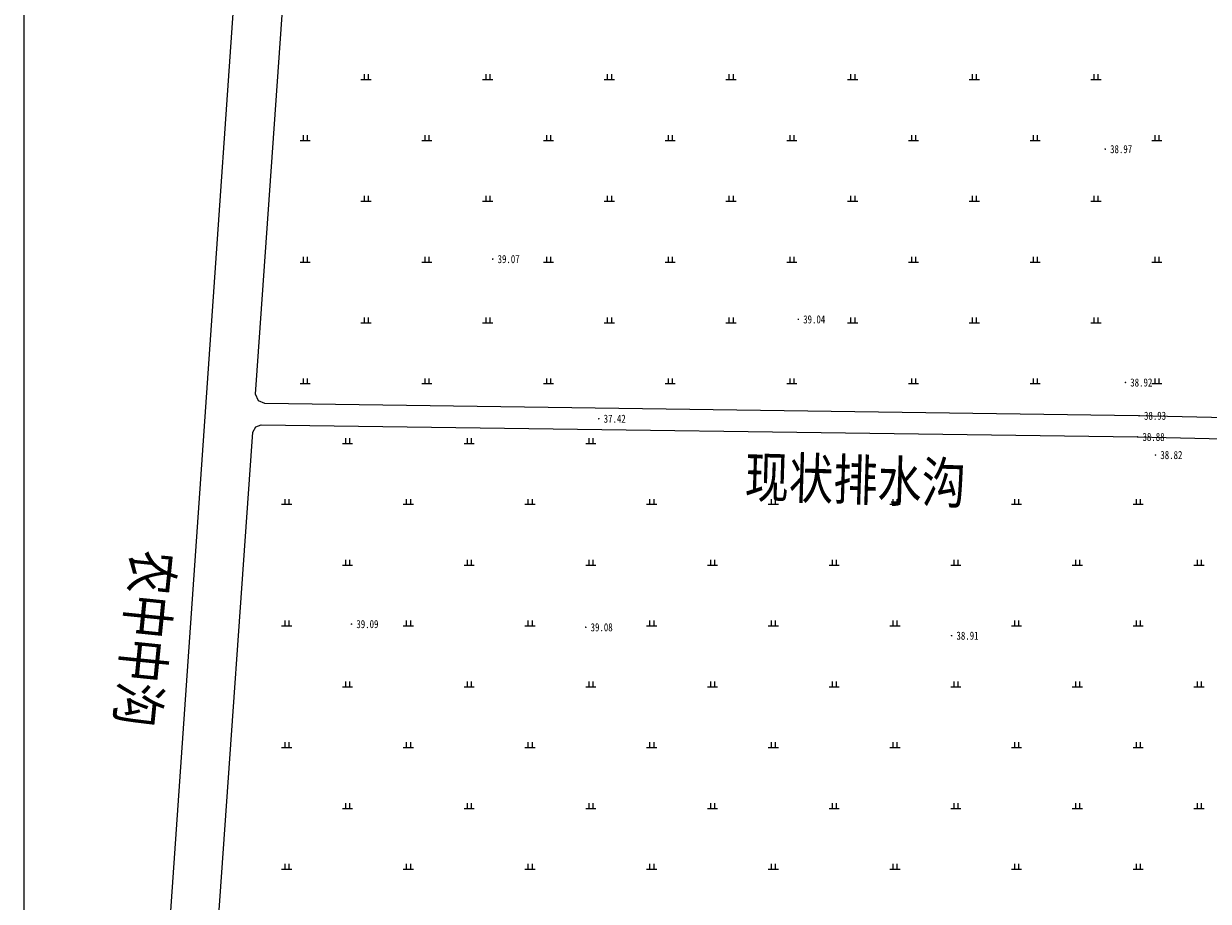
# Model space of a CAD drawing. Extents: x 456755 to 458049, y 3845626 to 3853218.
# Tile 4 of 80: x 456967 to 457259, y 3846224 to 3846440. Entities that reach past the tile are written whole.
import ezdxf
from ezdxf.enums import TextEntityAlignment as Align

# ---------------------------------------------------------------- set-up
doc = ezdxf.new("R2010")
doc.units = 0
doc.layers.get('0').update_dxf_attribs({"linetype": 'CONTINUOUS'})
for name, color, linetype in [('GCD', 1, 'CONTINUOUS'), ('SXSS', 5, 'CONTINUOUS'), ('ZBTZ', 3, 'CONTINUOUS')]:
    doc.layers.add(name, color=color, linetype=linetype)
doc.styles.add('仿宋体', font='仿宋_GB2312.ttf', dxfattribs={"width": 0.8})
doc.styles.add('正等线体', font='simhei.ttf')
doc.linetypes.add('833', pattern='A,2,[150,AAA.SHX,S=0.8,R=0,X=0,Y=0.8],2,[150,AAA.SHX,S=2,R=0,X=0,Y=2],1e-11', length=4)
doc.linetypes.add('8352', pattern='A,1.5,[145,AAA.SHX,S=1,R=0,X=0,Y=1],1.5,-1,3,-1', length=8)

# ---------------------------------------------------------------- blocks, each defined once
blk = doc.blocks.new('GC200')
at = {"linetype": 'Continuous', "const_width": 0.2, "flags": 128}
blk.add_lwpolyline([(-0.1, 0, 1), (0.1, 0, 1)], format="xyb", close=True, dxfattribs=at)
blk = doc.blocks.new('gc119')
for p, q in [((-1.25, 0), (1.25, 0)), ((-0.5, 1.3), (-0.5, 0)), ((0.5, 1.3), (0.5, 0))]:
    blk.add_line(p, q)

msp = doc.modelspace()

# ---------------------------------------------------------------- linework, layer by layer
at = {"linetype": 'Continuous'}
msp.add_lwpolyline([(456966.52, 3845625.6), (458014.33, 3845625.6), (458014.33, 3847107.36), (456966.52, 3847107.36)], close=True, dxfattribs=at)
at = {"layer": 'SXSS', "linetype": '833', "flags": 128}
for points, elevation in [([(457333.28, 3846340.93), (457331.97, 3846341.51), (457241.34, 3846343.61), (457025.95, 3846346.62), (457024.46, 3846347.27), (457023.65, 3846348.93), (457035.2, 3846512.67)], 5.48), ([(457022.63, 3846507.98), (456994.54, 3846103.1), (456994.68, 3846102.31), (456995.11, 3846101.82), (456996.45, 3846101.28)], -33.29), ([(457003.53, 3846101.06), (457004.79, 3846101.71), (457005.63, 3846102.43), (457006.38, 3846103.8), (457023, 3846339.57), (457023.76, 3846340.87), (457025.11, 3846341.39), (457241.24, 3846338.37), (457333.02, 3846336.22)], 5.48)]:
    msp.add_lwpolyline(points, dxfattribs=dict(at, elevation=elevation))

# ---------------------------------------------------------------- block references
at = {"layer": 'GCD', "linetype": 'Continuous'}
ref = msp.add_blockref('GC200', (457233.24, 3846409.36, 5.68), dxfattribs=at)
ref.add_attrib('height', '38.97', dxfattribs={"linetype": 'Continuous', "height": 2, "style": '正等线体', "width": 0.8}).set_placement((457234.44, 3846409.36, 5.68), align=Align.MIDDLE_LEFT)
ref = msp.add_blockref('GC200', (457082.19, 3846382.24, 5.77), dxfattribs=at)
ref.add_attrib('height', '39.07', dxfattribs={"linetype": 'Continuous', "height": 2, "style": '正等线体', "width": 0.8}).set_placement((457083.39, 3846382.24, 5.77), align=Align.MIDDLE_LEFT)
ref = msp.add_blockref('GC200', (457157.55, 3846367.37, 5.75), dxfattribs=at)
ref.add_attrib('height', '39.04', dxfattribs={"linetype": 'Continuous', "height": 2, "style": '正等线体', "width": 0.8}).set_placement((457158.75, 3846367.37, 5.75), align=Align.MIDDLE_LEFT)
ref = msp.add_blockref('GC200', (457238.22, 3846351.81, 5.63), dxfattribs=at)
ref.add_attrib('height', '38.92', dxfattribs={"linetype": 'Continuous', "height": 2, "style": '正等线体', "width": 0.8}).set_placement((457239.42, 3846351.81, 5.63), align=Align.MIDDLE_LEFT)
ref = msp.add_blockref('GC200', (457108.35, 3846342.87, 4.13), dxfattribs=at)
ref.add_attrib('height', '37.42', dxfattribs={"linetype": 'Continuous', "height": 2, "style": '正等线体', "width": 0.8}).set_placement((457109.55, 3846342.87, 4.13), align=Align.MIDDLE_LEFT)
ref = msp.add_blockref('GC200', (457241.61, 3846343.6, 5.63), dxfattribs=at)
ref.add_attrib('height', '38.93', dxfattribs={"linetype": 'Continuous', "height": 2, "style": '正等线体', "width": 0.8}).set_placement((457242.81, 3846343.6, 5.63), align=Align.MIDDLE_LEFT)
ref = msp.add_blockref('GC200', (457241.24, 3846338.37, 5.59), dxfattribs=at)
ref.add_attrib('height', '38.88', dxfattribs={"linetype": 'Continuous', "height": 2, "style": '正等线体', "width": 0.8}).set_placement((457242.44, 3846338.37, 5.59), align=Align.MIDDLE_LEFT)
ref = msp.add_blockref('GC200', (457245.64, 3846333.91, 5.52), dxfattribs=at)
ref.add_attrib('height', '38.82', dxfattribs={"linetype": 'Continuous', "height": 2, "style": '正等线体', "width": 0.8}).set_placement((457246.84, 3846333.91, 5.52), align=Align.MIDDLE_LEFT)
ref = msp.add_blockref('GC200', (457047.36, 3846292.22, 5.8), dxfattribs=at)
ref.add_attrib('height', '39.09', dxfattribs={"linetype": 'Continuous', "height": 2, "style": '正等线体', "width": 0.8}).set_placement((457048.56, 3846292.22, 5.8), align=Align.MIDDLE_LEFT)
ref = msp.add_blockref('GC200', (457105.13, 3846291.43, 5.78), dxfattribs=at)
ref.add_attrib('height', '39.08', dxfattribs={"linetype": 'Continuous', "height": 2, "style": '正等线体', "width": 0.8}).set_placement((457106.33, 3846291.43, 5.78), align=Align.MIDDLE_LEFT)
ref = msp.add_blockref('GC200', (457195.36, 3846289.36, 5.62), dxfattribs=at)
ref.add_attrib('height', '38.91', dxfattribs={"linetype": 'Continuous', "height": 2, "style": '正等线体', "width": 0.8}).set_placement((457196.56, 3846289.36, 5.62), align=Align.MIDDLE_LEFT)
at = {"layer": 'ZBTZ', "linetype": 'Continuous'}
for p in [(457050.95, 3846426.51, -33.29), (457080.95, 3846426.51, -33.29), (457110.95, 3846426.51, -33.29), (457140.95, 3846426.51, -33.29), (457170.95, 3846426.51, -33.29), (457200.95, 3846426.51, -33.29), (457230.95, 3846426.51, -33.29), (457035.95, 3846411.51, -33.29), (457065.95, 3846411.51, -33.29), (457095.95, 3846411.51, -33.29), (457125.95, 3846411.51, -33.29), (457155.95, 3846411.51, -33.29), (457185.95, 3846411.51, -33.29), (457215.95, 3846411.51, -33.29), (457245.95, 3846411.51, -33.29), (457050.95, 3846396.51, -33.29), (457080.95, 3846396.51, -33.29), (457110.95, 3846396.51, -33.29), (457140.95, 3846396.51, -33.29), (457170.95, 3846396.51, -33.29), (457200.95, 3846396.51, -33.29), (457230.95, 3846396.51, -33.29), (457035.95, 3846381.51, -33.29), (457065.95, 3846381.51, -33.29), (457095.95, 3846381.51, -33.29), (457125.95, 3846381.51, -33.29), (457155.95, 3846381.51, -33.29), (457185.95, 3846381.51, -33.29), (457215.95, 3846381.51, -33.29), (457245.95, 3846381.51, -33.29), (457050.95, 3846366.51, -33.29), (457080.95, 3846366.51, -33.29), (457110.95, 3846366.51, -33.29), (457140.95, 3846366.51, -33.29), (457170.95, 3846366.51, -33.29), (457200.95, 3846366.51, -33.29), (457230.95, 3846366.51, -33.29), (457035.95, 3846351.51, -33.29), (457065.95, 3846351.51, -33.29), (457095.95, 3846351.51, -33.29), (457125.95, 3846351.51, -33.29), (457155.95, 3846351.51, -33.29), (457185.95, 3846351.51, -33.29), (457215.95, 3846351.51, -33.29), (457245.95, 3846351.51, -33.29), (457046.38, 3846336.76, -33.29), (457076.38, 3846336.76, -33.29), (457106.38, 3846336.76, -33.29), (457031.38, 3846321.76, -33.29), (457061.38, 3846321.76, -33.29), (457091.38, 3846321.76, -33.29), (457121.38, 3846321.76, -33.29), (457151.38, 3846321.76, -33.29), (457181.38, 3846321.76, -33.29), (457211.38, 3846321.76, -33.29), (457241.38, 3846321.76, -33.29), (457046.38, 3846306.76, -33.29), (457076.38, 3846306.76, -33.29), (457106.38, 3846306.76, -33.29), (457136.38, 3846306.76, -33.29), (457166.38, 3846306.76, -33.29), (457196.38, 3846306.76, -33.29), (457226.38, 3846306.76, -33.29), (457256.38, 3846306.76, -33.29), (457031.38, 3846291.76, -33.29), (457061.38, 3846291.76, -33.29), (457091.38, 3846291.76, -33.29), (457121.38, 3846291.76, -33.29), (457151.38, 3846291.76, -33.29), (457181.38, 3846291.76, -33.29), (457211.38, 3846291.76, -33.29), (457241.38, 3846291.76, -33.29), (457046.38, 3846276.76, -33.29), (457076.38, 3846276.76, -33.29), (457106.38, 3846276.76, -33.29), (457136.38, 3846276.76, -33.29), (457166.38, 3846276.76, -33.29), (457196.38, 3846276.76, -33.29), (457226.38, 3846276.76, -33.29), (457256.38, 3846276.76, -33.29), (457031.38, 3846261.76, -33.29), (457061.38, 3846261.76, -33.29), (457091.38, 3846261.76, -33.29), (457121.38, 3846261.76, -33.29), (457151.38, 3846261.76, -33.29), (457181.38, 3846261.76, -33.29), (457211.38, 3846261.76, -33.29), (457241.38, 3846261.76, -33.29), (457046.38, 3846246.76, -33.29), (457076.38, 3846246.76, -33.29), (457106.38, 3846246.76, -33.29), (457136.38, 3846246.76, -33.29), (457166.38, 3846246.76, -33.29), (457196.38, 3846246.76, -33.29), (457226.38, 3846246.76, -33.29), (457256.38, 3846246.76, -33.29), (457031.38, 3846231.76, -33.29), (457061.38, 3846231.76, -33.29), (457091.38, 3846231.76, -33.29), (457121.38, 3846231.76, -33.29), (457151.38, 3846231.76, -33.29), (457181.38, 3846231.76, -33.29), (457211.38, 3846231.76, -33.29), (457241.38, 3846231.76, -33.29)]:
    msp.add_blockref('gc119', p, dxfattribs=at)

# ---------------------------------------------------------------- texts
at = {"layer": 'SXSS', "linetype": '8352', "style": '仿宋体', "width": 0.8}
for s, rotation, p in [('现状排水沟', 358.2436, (457144.23, 3846323.6, -33.29)), ('农中中沟', 264.2386, (456993.7, 3846310.86, -33.29))]:
    msp.add_text(s, height=10, rotation=rotation, dxfattribs=at).set_placement(p)

doc.saveas('drawing.dxf')
